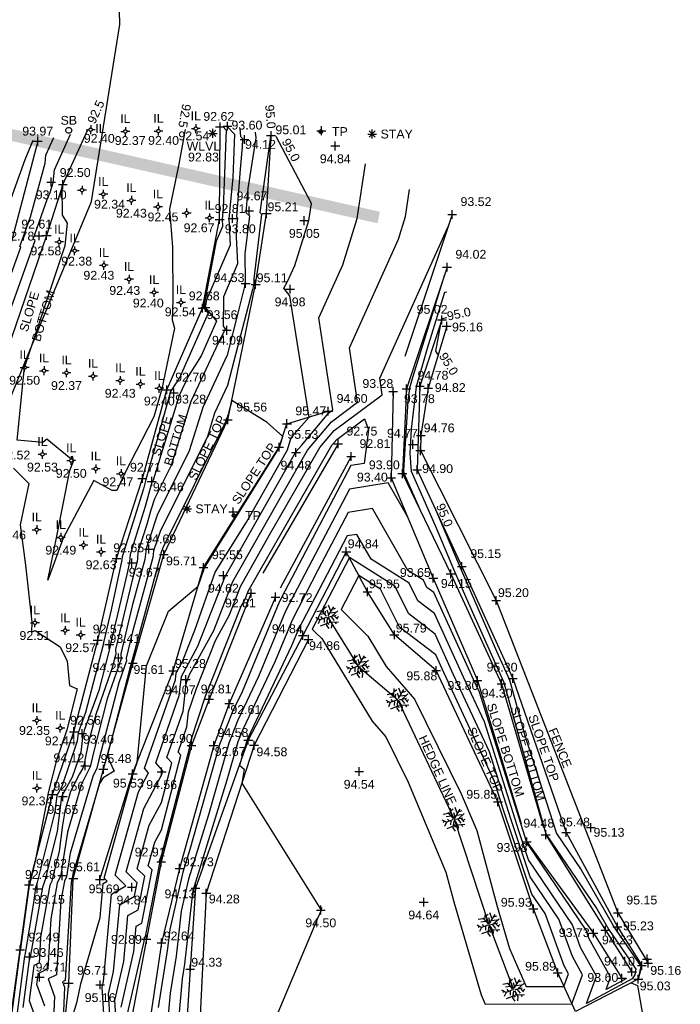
# Model space of a CAD drawing. Header units: metres. Extents: x 610185 to 614128, y 655663 to 660921.
# Tile 72 of 94: x 612898 to 612954, y 658264 to 658347. Entities that reach past the tile are written whole.
import ezdxf
from ezdxf.enums import TextEntityAlignment as Align

# ---------------------------------------------------------------- set-up
doc = ezdxf.new("R2010")
doc.units = ezdxf.units.M
doc.header["$MEASUREMENT"] = 0
doc.linetypes.add('DASHED', pattern=[19.05, 12.7, -6.35])
for name, color, linetype in [('143677.556', 7, 'Continuous'), ('3D_FENCE_ELEVATION', 7, 'Continuous'), ('3D_FENCE_LINE', 7, 'FENCELINE1'), ('3D_FENCE_SYMBOL', 7, 'Continuous'), ('CENTRE_LINE', 5, 'Continuous'), ('CONTOUR_ELEVATION', 56, 'Continuous'), ('CONTOUR_MJR', 34, 'Continuous'), ('CONTOUR_MJR_LABELS', 56, 'Continuous'), ('CONTOUR_MNR', 53, 'Continuous'), ('CONTOUR_SYMBOL', 56, 'Continuous'), ('HEDGE_LINE', 93, 'Continuous'), ('HEDGE_SYMBOL', 93, 'Continuous'), ('HELP_POINT', 250, 'Continuous'), ('INVERT_LEVEL_CODE', 132, 'Continuous'), ('INVERT_LEVEL_ELEVATION', 132, 'Continuous'), ('INVERT_LEVEL_SYMBOL', 132, 'Continuous'), ('SB_CODE', 7, 'Continuous'), ('SB_SYMBOL', 7, 'Continuous'), ('SLOPE_BOTTOM_ELEVATION', 30, 'Continuous'), ('SLOPE_BOTTOM_LINE', 30, 'DASHED'), ('SLOPE_BOTTOM_SYMBOL', 30, 'Continuous'), ('SLOPE_TOP_ELEVATION', 40, 'Continuous'), ('SLOPE_TOP_LINE', 40, 'Continuous'), ('SLOPE_TOP_SYMBOL', 40, 'Continuous'), ('STAY_CODE', 251, 'Continuous'), ('STAY_SYMBOL', 251, 'Continuous'), ('TELEGRAPH_POLE_CODE', 252, 'Continuous'), ('TELEGRAPH_POLE_SYMBOL', 252, 'Continuous'), ('TEXTS', 7, 'Continuous'), ('WATER_LEVEL_CODE', 5, 'Continuous'), ('WATER_LEVEL_ELEVATION', 5, 'Continuous'), ('WATER_LEVEL_SYMBOL', 5, 'Continuous')]:
    doc.layers.add(name, color=color, linetype=linetype)
doc.styles.add('REGULAR', font='swissl.ttf')
doc.linetypes.add('FENCELINE1', pattern='A,6.35,-2.54,[133,ltypeshp.shx,S=2.54,R=0,X=-2.54,Y=0],-2.54,25.4', length=36.83)

# ---------------------------------------------------------------- blocks, each defined once
blk = doc.blocks.new('S061')
at = {"color": 0, "linetype": 'Continuous'}
for p, q in [((-0.5, 0), (0.5, 0)), ((0, -0.5), (0, 0.5))]:
    blk.add_line(p, q, dxfattribs=at)
blk = doc.blocks.new('S028')
at = {"color": 0, "linetype": 'Continuous'}
for p, q in [((-0.5, 0), (-0.48, 0.13)), ((-0.48, -0.13), (-0.5, 0)), ((-0.48, 0.13), (-0.43, 0.25)), ((-0.43, 0.25), (-0.35, 0.35)), ((-0.35, 0.35), (-0.25, 0.43)), ((-0.25, 0.43), (-0.13, 0.48)), ((-0.13, 0.48), (0, 0.5)), ((0, 0.5), (0.13, 0.48)), ((0.13, 0.48), (0.25, 0.43)), ((0.25, 0.43), (0.35, 0.35)), ((0.35, 0.35), (0.43, 0.25)), ((0.43, 0.25), (0.48, 0.13)), ((0.48, 0.13), (0.5, 0)), ((0.5, 0), (0.48, -0.13)), ((-0.43, -0.25), (-0.48, -0.13)), ((-0.35, -0.35), (-0.43, -0.25)), ((-0.25, -0.43), (-0.35, -0.35)), ((-0.13, -0.48), (-0.25, -0.43)), ((0, -0.5), (-0.13, -0.48)), ((0.13, -0.48), (0, -0.5)), ((0.25, -0.43), (0.13, -0.48)), ((0.35, -0.35), (0.25, -0.43)), ((0.43, -0.25), (0.35, -0.35)), ((0.48, -0.13), (0.43, -0.25))]:
    blk.add_line(p, q, dxfattribs=at)
blk = doc.blocks.new('S066')
at = {"color": 0, "linetype": 'Continuous'}
for p, q in [((-0.5, 0), (-0.19, 0)), ((-0.19, 0), (-0.18, 0.06)), ((-0.17, -0.08), (-0.19, 0)), ((-0.18, 0.06), (-0.16, 0.1)), ((-0.16, 0.1), (-0.13, 0.13)), ((-0.13, 0.13), (-0.1, 0.16)), ((-0.1, 0.16), (-0.06, 0.18)), ((-0.06, 0.18), (0, 0.19)), ((0, 0.5), (0, 0.19)), ((0, 0.19), (0.06, 0.18)), ((0.06, 0.18), (0.1, 0.16)), ((0.1, 0.16), (0.13, 0.13)), ((0.13, 0.13), (0.16, 0.1)), ((0.16, 0.1), (0.18, 0.06)), ((0.18, 0.06), (0.19, 0)), ((0.19, 0), (0.18, -0.04)), ((0.5, 0), (0.19, 0)), ((-0.16, -0.1), (-0.17, -0.08)), ((-0.13, -0.13), (-0.16, -0.1)), ((-0.1, -0.16), (-0.13, -0.13)), ((-0.06, -0.18), (-0.1, -0.16)), ((-0.02, -0.19), (-0.06, -0.18)), ((0, -0.19), (-0.02, -0.19)), ((0.06, -0.18), (0, -0.19)), ((0, -0.5), (0, -0.19)), ((0.1, -0.16), (0.06, -0.18)), ((0.13, -0.13), (0.1, -0.16)), ((0.16, -0.1), (0.13, -0.13)), ((0.18, -0.04), (0.16, -0.1))]:
    blk.add_line(p, q, dxfattribs=at)
blk = doc.blocks.new('065')
at = {"color": 0, "linetype": 'Continuous'}
for p, q in [((-0.5, 0), (0.5, 0)), ((-0.35, -0.35), (0.35, 0.35)), ((-0.35, 0.35), (0.35, -0.35)), ((0, -0.5), (0, 0.5))]:
    blk.add_line(p, q, dxfattribs=at)
blk = doc.blocks.new('S031')
at = {"color": 0}
for p, q in [((-0.5, 0), (-0.48, 0.13)), ((-0.48, -0.13), (-0.5, 0)), ((-0.48, 0.13), (-0.43, 0.25)), ((-0.43, 0.25), (-0.35, 0.35)), ((-0.35, 0.35), (-0.25, 0.43)), ((-0.3, 0), (-0.28, 0.11)), ((-0.28, -0.11), (-0.3, 0)), ((-0.28, 0.11), (-0.21, 0.21)), ((-0.25, 0.43), (-0.13, 0.48)), ((-0.21, 0.21), (-0.11, 0.28)), ((-0.13, 0.48), (0, 0.5)), ((-0.11, 0.28), (0, 0.3)), ((0, 0.5), (0.13, 0.48)), ((0, 0.3), (0.11, 0.28)), ((0.11, 0.28), (0.21, 0.21)), ((0.13, 0.48), (0.25, 0.43)), ((0.21, 0.21), (0.28, 0.11)), ((0.25, 0.43), (0.35, 0.35)), ((0.28, 0.11), (0.3, 0)), ((0.3, 0), (0.28, -0.11)), ((0.35, 0.35), (0.43, 0.25)), ((0.43, 0.25), (0.48, 0.13)), ((0.48, 0.13), (0.5, 0)), ((0.5, 0), (0.48, -0.13)), ((-0.43, -0.25), (-0.48, -0.13)), ((-0.35, -0.35), (-0.43, -0.25)), ((-0.25, -0.43), (-0.35, -0.35)), ((-0.21, -0.21), (-0.28, -0.11)), ((-0.13, -0.48), (-0.25, -0.43)), ((-0.11, -0.28), (-0.21, -0.21)), ((0, -0.5), (-0.13, -0.48)), ((0, -0.3), (-0.11, -0.28)), ((0.11, -0.28), (0, -0.3)), ((0.13, -0.48), (0, -0.5)), ((0.21, -0.21), (0.11, -0.28)), ((0.25, -0.43), (0.13, -0.48)), ((0.28, -0.11), (0.21, -0.21)), ((0.35, -0.35), (0.25, -0.43)), ((0.43, -0.25), (0.35, -0.35)), ((0.48, -0.13), (0.43, -0.25))]:
    blk.add_line(p, q, dxfattribs=at)
blk = doc.blocks.new('092')
at = {"color": 0, "linetype": 'Continuous'}
for p, q in [((-0.17, 0.18), (-0.15, 0.48)), ((-0.16, 0.35), (-0.04, 0.44)), ((0.03, 0.05), (0.26, 0.43)), ((0.14, 0.24), (0.04, 0.5)), ((-0.23, 0.25), (-0.46, 0.21)), ((-0.13, 0.13), (-0.34, 0.1)), ((-0.2, -0.08), (-0.28, 0.01)), ((-0.04, 0.03), (-0.26, 0.29)), ((-0.1, 0.1), (-0.09, 0.24)), ((0.05, 0.08), (-0.01, 0.28)), ((0.06, 0), (0.37, 0.07)), ((0.1, 0.17), (0.33, 0.2)), ((0.14, 0.02), (0.28, -0.16)), ((0.2, 0.33), (0.34, 0.37)), ((0.2, 0.04), (0.43, 0.25)), ((0.28, 0.05), (0.42, -0.1)), ((0.37, -0.05), (0.47, 0.01)), ((-0.32, -0.12), (-0.5, -0.03)), ((-0.4, -0.08), (-0.46, -0.13)), ((-0.32, -0.12), (-0.4, -0.3)), ((-0.05, -0.02), (-0.32, -0.12)), ((-0.04, -0.29), (-0.31, -0.4)), ((-0.14, -0.06), (-0.15, -0.24)), ((-0.01, -0.06), (-0.05, -0.36)), ((-0.05, -0.36), (0.05, -0.5)), ((-0.03, -0.21), (0.06, -0.33)), ((0.04, -0.05), (0.18, -0.3)), ((0.09, -0.14), (0.08, -0.25)), ((0.14, -0.23), (0.46, -0.21)), ((0.18, -0.3), (0.16, -0.48)), ((0.31, -0.22), (0.36, -0.3))]:
    blk.add_line(p, q, dxfattribs=at)

msp = doc.modelspace()

# ---------------------------------------------------------------- linework, layer by layer
at = {"layer": '143677.556'}
msp.add_lwpolyline([(612928.451, 658330.577, 1, 1, 0), (612889.321, 658339.376, 0, 0, 0)], format="xyseb", dxfattribs=at)
at = {"layer": '3D_FENCE_LINE'}
for points in [[(612934.222, 658321.354, 95.159), (612932.646, 658316.085, 94.819), (612932.026, 658312.091, 94.759), (612931.983, 658310.797, 94.901), (612938.414, 658298.084, 95.198), (612948.752, 658271.58, 95.149), (612951.309, 658267.318, 95.048)], [(612922.492, 658294.784, 94.855), (612917.874, 658285.792, 94.575), (612913.821, 658273.244, 94.281), (612913.263, 658262.296, 94.52), (612915.213, 658254.8, 94.498), (612917.053, 658246.679, 94.6), (612918.358, 658237.59, 94.471), (612919.045, 658229.667, 94.427), (612912.567, 658228.373, 94.283)]]:
    msp.add_polyline3d(points, dxfattribs=at)
at = {"layer": 'CENTRE_LINE', "color": 1, "flags": 128}
msp.add_lwpolyline([(612870.703, 657998.032), (612865.44, 658014.101), (612862.343, 658031.001), (612861.866, 658043.856), (612862.581, 658063.137), (612864.257, 658093.239), (612867.593, 658123.47), (612874.755, 658168.622), (612879.521, 658192.188), (612884.775, 658234.939), (612886.443, 658249.935), (612887.634, 658267.074), (612888.587, 658290.878), (612893.829, 658307.065), (612900.522, 658323.375), (612904.096, 658331.944), (612906.479, 658346.941), (612906.24, 658357.652), (612901.952, 658370.031), (612885.008, 658392.348), (612860.228, 658413.771), (612839.499, 658430.91)], dxfattribs=at)
at = {"layer": 'CONTOUR_MJR'}
for points in [[(612912.022, 658338.058, 92.5), (612911.483, 658335.115, 92.5), (612910.699, 658331.273, 92.5), (612910.962, 658328.048, 92.5), (612910.986, 658323.623, 92.5), (612910.938, 658321.883, 92.5), (612911.128, 658321.201, 92.5), (612910.05, 658316.043, 92.5), (612909.385, 658313.669, 92.5), (612906.842, 658308.783, 92.5), (612906.224, 658307.408, 92.5), (612905.842, 658307.418, 92.5), (612904.29, 658308.262, 92.5), (612901.685, 658303.365, 92.5), (612900.378, 658299.799, 92.5), (612901.138, 658303.544, 92.5), (612902.25, 658309.106, 92.5), (612902.552, 658309.889, 92.5), (612902.46, 658310.318, 92.5), (612902.359, 658310.068, 92.5), (612900.307, 658311.781, 92.5), (612899.943, 658311.476, 92.5), (612897.772, 658311.687, 92.5), (612898.378, 658317.603, 92.5), (612898.371, 658317.753, 92.5), (612898.36, 658317.859, 92.5), (612898.432, 658317.934, 92.5), (612901.852, 658328.213, 92.5), (612902.051, 658330.1, 92.5), (612901.61, 658330.765, 92.5), (612901.599, 658333.201, 92.5), (612901.645, 658333.369, 92.5), (612901.646, 658333.378, 92.5), (612903.735, 658337.965, 92.5)], [(612919.279, 658337.535, 95), (612919.28, 658337.522, 95), (612919.239, 658337.265, 95), (612918.364, 658331.004, 95), (612918.517, 658330.86, 95), (612917.845, 658325.371, 95), (612917.847, 658324.916, 95), (612917.743, 658324.481, 95), (612915.619, 658316.326, 95), (612914.522, 658313.971, 95), (612913.919, 658312.006, 95), (612909.898, 658303.929, 95), (612909.343, 658302.3, 95), (612909.286, 658301.731, 95), (612907.565, 658295.434, 95), (612907.033, 658293.199, 95), (612907.045, 658292.96, 95), (612906.395, 658291.098, 95), (612904.674, 658284.458, 95), (612904.548, 658283.862, 95), (612904.186, 658283.14, 95), (612902.267, 658276.646, 95), (612901.963, 658274.639, 95), (612901.789, 658274.275, 95), (612901.496, 658272.614, 95), (612901.103, 658266.317, 95), (612900.394, 658265.97, 95), (612900.944, 658264.473, 95), (612900.588, 658256.16, 95)], [(612905.134, 658263.013, 95), (612904.991, 658265.281, 95), (612905.098, 658265.741, 95), (612905.771, 658273.154, 95), (612907.004, 658273.872, 95), (612906.089, 658274.775, 95), (612908.063, 658281.856, 95), (612908.915, 658283.458, 95), (612908.579, 658283.844, 95), (612911.21, 658291.358, 95), (612911.272, 658291.934, 95), (612911.78, 658292.86, 95), (612912.844, 658295.572, 95), (612914.588, 658300.478, 95), (612917.24, 658304.738, 95), (612920.716, 658310.86, 95), (612921.029, 658311.924, 95), (612922.546, 658313.647, 95), (612920.916, 658323.943, 95), (612920.406, 658324.573, 95), (612920.726, 658325.16, 95), (612921.344, 658326.494, 95), (612922.517, 658330.33, 95), (612922.738, 658331.756, 95), (612919.761, 658337.455, 95)], [(612934.226, 658322.052, 95), (612933.823, 658321.966, 95), (612933.779, 658321.826, 95), (612933.696, 658321.537, 95), (612933.269, 658319.228, 95), (612933.484, 658318.885, 95)], [(612897.469, 658309.319, 92.5), (612898.767, 658308.021, 92.5), (612898.037, 658304.486, 92.5), (612898.473, 658301.067, 92.5), (612899.017, 658296.245, 92.5), (612898.996, 658295.399, 92.5), (612899.297, 658295.525, 92.5), (612901.418, 658294.149, 92.5), (612902.028, 658292.932, 92.5), (612902.229, 658290.866, 92.5), (612902.863, 658290.595, 92.5), (612901.993, 658287.104, 92.5), (612901.126, 658284.536, 92.5), (612900.416, 658281.769, 92.5), (612900.236, 658280.795, 92.5), (612899.312, 658275.963, 92.5), (612898.814, 658273.953, 92.5), (612898.809, 658273.934, 92.5), (612898.047, 658268.509, 92.5), (612898.034, 658268.431, 92.5), (612898.033, 658268.427, 92.5), (612897.107, 658261.409, 92.5)], [(612933.21, 658305.937, 95), (612935.366, 658300.873, 95), (612938.444, 658293.789, 95), (612939.534, 658291.335, 95), (612940.843, 658286.62, 95), (612943.528, 658278.31, 95), (612945.635, 658275.226, 95), (612948.464, 658270.316, 95), (612948.949, 658269.606, 95), (612950.697, 658267.059, 95), (612950.456, 658265.97, 95), (612950.446, 658265.954, 95), (612949.879, 658265.647, 95), (612950.409, 658265.416, 95), (612950.969, 658262.159, 95), (612949.968, 658261.916, 95), (612951.148, 658262.149, 95), (612951.777, 658260.405, 95), (612952.163, 658259.646, 95)], [(612937.144, 658264.613, 95), (612937.487, 658263.833, 95), (612944.849, 658263.847, 95), (612945.748, 658266.314, 95), (612944.881, 658267.869, 95), (612943.722, 658271.045, 95), (612941.309, 658274.621, 95), (612939.677, 658279.456, 95), (612937.846, 658285.252, 95), (612934.805, 658291.78, 95), (612933.234, 658295.226, 95), (612931.002, 658296.937, 95), (612929.816, 658299.292, 95), (612925.965, 658301.721, 95), (612922.813, 658295.657, 95), (612923.153, 658295.314, 95), (612923.624, 658294.842, 95), (612927.897, 658287.844, 95), (612929.045, 658286.518, 95), (612930.947, 658282.661, 95), (612934.159, 658275.031, 95), (612934.884, 658272.323, 95), (612937.144, 658264.613, 95)]]:
    msp.add_polyline3d(points, dxfattribs=at)
at = {"layer": 'CONTOUR_MNR'}
for points in [[(612896.733, 658321.401, 93), (612899.31, 658328.613, 93), (612899.141, 658328.742, 93), (612900.349, 658332.195, 93), (612900.588, 658332.706, 93), (612900.822, 658333.554, 93), (612900.931, 658334.629, 93), (612902.311, 658337.66, 93)], [(612915.234, 658338.287, 93), (612915.518, 658337.99, 93), (612915.257, 658331.385, 93), (612915.166, 658330.435, 93), (612915.196, 658329.828, 93), (612914.656, 658328.565, 93), (612913.589, 658322.903, 93), (612913.971, 658322.454, 93), (612911.576, 658317.04, 93), (612910.788, 658315.813, 93), (612909.763, 658312.128, 93), (612908.708, 658308.335, 93), (612908.485, 658307.559, 93), (612906.675, 658301.784, 93), (612906.656, 658301.516, 93), (612905.753, 658297.278, 93), (612905.115, 658294.522, 93), (612905.065, 658294.319, 93), (612903.575, 658288.578, 93), (612902.953, 658286.862, 93), (612902.861, 658286.137, 93), (612901.567, 658282.303, 93), (612901.138, 658281.544, 93), (612900.962, 658280.149, 93), (612899.471, 658274.137, 93), (612899.333, 658273.69, 93), (612899.159, 658272.449, 93), (612898.452, 658268.126, 93), (612898.407, 658267.905, 93), (612897.69, 658262.472, 93)], [(612915.553, 658338.322, 93.5), (612916.209, 658337.638, 93.5), (612916.064, 658333.974, 93.5), (612915.728, 658330.475, 93.5), (612915.838, 658328.237, 93.5), (612913.848, 658323.583, 93.5), (612913.727, 658322.937, 93.5), (612914.699, 658321.792, 93.5), (612913.399, 658318.853, 93.5), (612912.301, 658317.143, 93.5), (612911.518, 658315.464, 93.5), (612909.314, 658308.282, 93.5), (612909.212, 658308.077, 93.5), (612909.186, 658308.002, 93.5), (612908.625, 658306.045, 93.5), (612907.351, 658301.978, 93.5), (612907.303, 658301.329, 93.5), (612907.078, 658300.274, 93.5), (612906.269, 658296.779, 93.5), (612905.675, 658294.287, 93.5), (612905.678, 658294.231, 93.5), (612905.592, 658293.876, 93.5), (612904.698, 658290.433, 93.5), (612903.641, 658287.516, 93.5), (612903.476, 658287.043, 93.5), (612903.372, 658286.642, 93.5), (612903.325, 658286.418, 93.5), (612903.172, 658285.212, 93.5), (612902.454, 658283.084, 93.5), (612901.535, 658281.459, 93.5), (612901.158, 658278.476, 93.5), (612900.128, 658274.321, 93.5), (612899.993, 658273.884, 93.5), (612899.925, 658273.742, 93.5), (612898.908, 658267.975, 93.5), (612898.897, 658267.805, 93.5), (612898.864, 658267.789, 93.5), (612898.78, 658267.382, 93.5), (612898.272, 658263.536, 93.5)], [(612916.66, 658338.103, 94), (612916.727, 658337.465, 94), (612916.9, 658337.285, 94), (612916.872, 658336.562, 94), (612916.691, 658334.685, 94), (612916.386, 658330.645, 94), (612916.477, 658330.56, 94), (612916.363, 658329.627, 94), (612916.367, 658328.951, 94), (612916.48, 658326.646, 94), (612915.289, 658323.86, 94), (612915.242, 658321.349, 94), (612915.428, 658321.13, 94), (612915.222, 658320.665, 94), (612915.049, 658320.395, 94), (612912.519, 658314.966, 94), (612910.849, 658309.524, 94), (612909.441, 658306.694, 94), (612909.09, 658305.666, 94), (612908.765, 658304.531, 94), (612908.026, 658302.173, 94), (612907.988, 658301.65, 94), (612907.96, 658301.383, 94), (612907.529, 658299.806, 94), (612906.128, 658293.925, 94), (612906.148, 658293.551, 94), (612906.119, 658293.433, 94), (612905.822, 658292.289, 94), (612905.471, 658291.319, 94), (612904.449, 658288.395, 94), (612903.806, 658285.914, 94), (612903.513, 658284.527, 94), (612903.483, 658284.287, 94), (612903.34, 658283.865, 94), (612903.06, 658283.369, 94), (612902.309, 658281.874, 94), (612901.814, 658280.198, 94), (612901.636, 658279.022, 94), (612901.355, 658276.803, 94), (612900.785, 658274.505, 94), (612900.711, 658274.263, 94), (612900.546, 658273.92, 94), (612899.77, 658269.521, 94), (612899.633, 658267.309, 94), (612899.202, 658267.099, 94), (612899.153, 658266.86, 94), (612898.854, 658264.599, 94), (612898.786, 658264.133, 94), (612899.25, 658262.872, 94)], [(612917.969, 658337.819, 94.5), (612918.02, 658337.337, 94.5), (612917.338, 658333.052, 94.5), (612917.184, 658331.004, 94.5), (612917.497, 658330.71, 94.5), (612917.104, 658327.499, 94.5), (612917.117, 658325.173, 94.5), (612917.123, 658325.056, 94.5), (612917.062, 658324.913, 94.5), (612917.058, 658324.724, 94.5), (612916.541, 658322.564, 94.5), (612915.589, 658318.909, 94.5), (612913.521, 658314.469, 94.5), (612912.384, 658310.765, 94.5), (612909.669, 658305.311, 94.5), (612908.994, 658303.329, 94.5), (612908.905, 658303.017, 94.5), (612908.701, 658302.368, 94.5), (612908.691, 658302.224, 94.5), (612908.623, 658301.557, 94.5), (612907.547, 658297.62, 94.5), (612906.58, 658293.562, 94.5), (612906.603, 658293.128, 94.5), (612905.422, 658289.746, 94.5), (612904.24, 658285.186, 94.5), (612903.984, 658283.974, 94.5), (612903.247, 658282.507, 94.5), (612902.041, 658278.422, 94.5), (612901.606, 658275.556, 94.5), (612901.552, 658275.13, 94.5), (612901.442, 658274.688, 94.5), (612901.428, 658274.642, 94.5), (612901.168, 658274.097, 94.5), (612900.633, 658271.067, 94.5), (612900.368, 658266.813, 94.5), (612899.541, 658266.409, 94.5), (612899.526, 658266.338, 94.5), (612899.437, 658265.662, 94.5), (612899.416, 658265.523, 94.5), (612900.097, 658263.673, 94.5)], [(612895.791, 658328.182, 94), (612898.453, 658335.488, 94), (612899.142, 658337.126, 94)], [(612896.908, 658324.741, 93.5), (612898.09, 658328.048, 93.5), (612898.012, 658328.106, 93.5), (612898.901, 658330.648, 93.5), (612900.145, 658335.19, 93.5), (612900.215, 658335.88, 93.5), (612900.886, 658337.355, 93.5)], [(612905.941, 658258.119, 94.5), (612905.525, 658264.714, 94.5), (612905.962, 658266.593, 94.5), (612906.475, 658272.247, 94.5), (612907.731, 658272.979, 94.5), (612907.954, 658274.125, 94.5), (612907.024, 658275.043, 94.5), (612908.525, 658280.429, 94.5), (612910.034, 658283.267, 94.5), (612910.125, 658283.62, 94.5), (612909.53, 658284.304, 94.5), (612911.535, 658290.03, 94.5), (612911.707, 658291.627, 94.5), (612913.115, 658294.194, 94.5), (612915.434, 658300.103, 94.5), (612920.571, 658309.183, 94.5), (612921.401, 658310.644, 94.5), (612921.413, 658310.685, 94.5), (612921.903, 658311.242, 94.5), (612924.215, 658313.996, 94.5), (612924.57, 658314.259, 94.5), (612923.383, 658322.065, 94.5), (612925.411, 658326.566, 94.5), (612926.614, 658330.501, 94.5), (612927.334, 658335.143, 94.5)], [(612906.361, 658259.342, 94), (612906.059, 658264.146, 94), (612906.826, 658267.446, 94), (612907.179, 658271.34, 94), (612908.044, 658271.844, 94), (612908.596, 658274.681, 94), (612907.958, 658275.31, 94), (612908.988, 658279.003, 94), (612910.022, 658280.948, 94), (612910.891, 658284.294, 94), (612910.481, 658284.764, 94), (612911.86, 658288.701, 94), (612912.109, 658291.014, 94), (612912.194, 658291.269, 94), (612912.403, 658291.795, 94), (612914.45, 658295.528, 94), (612916.083, 658299.69, 94), (612920.337, 658307.208, 94), (612922.421, 658310.839, 94), (612924.442, 658313.246, 94), (612926.662, 658314.895, 94), (612925.961, 658319.506, 94), (612930.119, 658328.735, 94), (612930.711, 658330.672, 94), (612931.066, 658332.957, 94)], [(612906.592, 658263.578, 93.5), (612907.689, 658268.298, 93.5), (612907.883, 658270.433, 93.5), (612908.357, 658270.709, 93.5), (612909.238, 658275.237, 93.5), (612908.893, 658275.577, 93.5), (612909.45, 658277.576, 93.5), (612910.01, 658278.629, 93.5), (612911.656, 658284.967, 93.5), (612911.433, 658285.224, 93.5), (612912.185, 658287.373, 93.5), (612912.321, 658288.635, 93.5), (612912.979, 658290.613, 93.5), (612914.597, 658294.697, 93.5), (612915.785, 658296.862, 93.5), (612916.733, 658299.277, 93.5), (612919.2, 658303.638, 93.5), (612923.454, 658311.05, 93.5), (612924.669, 658312.497, 93.5), (612928.755, 658315.53, 93.5), (612928.539, 658316.947, 93.5), (612934.361, 658329.87, 93.5)], [(612934.035, 658325.723, 94), (612934.03, 658325.706, 94), (612931.351, 658317.091, 94), (612931.063, 658316.091, 94), (612930.934, 658314.986, 94), (612930.565, 658309.129, 94), (612930.587, 658308.88, 94), (612932.08, 658305.488, 94), (612932.083, 658305.48, 94)], [(612934.238, 658324.243, 94.5), (612934.04, 658324.201, 94.5), (612932.565, 658319.459, 94.5), (612931.628, 658316.205, 94.5), (612931.207, 658312.609, 94.5), (612931.078, 658310.556, 94.5), (612931.21, 658309.043, 94.5), (612933.236, 658304.441, 94.5), (612934.891, 658300.554, 94.5), (612936.155, 658297.644, 94.5), (612939.059, 658291.108, 94.5), (612942.546, 658278.551, 94.5), (612942.656, 658278.211, 94.5), (612946.964, 658271.905, 94.5), (612947.956, 658270.183, 94.5), (612949.495, 658267.927, 94.5), (612950.275, 658266.79, 94.5), (612950.168, 658266.304, 94.5), (612949.963, 658265.983, 94.5), (612946.092, 658263.888, 94.5), (612946.94, 658266.215, 94.5), (612945.584, 658268.647, 94.5), (612944.881, 658270.572, 94.5), (612941.166, 658276.078, 94.5), (612940.333, 658278.546, 94.5), (612937.419, 658287.77, 94.5), (612935.645, 658291.576, 94.5), (612933.179, 658296.986, 94.5), (612931.774, 658298.063, 94.5), (612931.028, 658299.545, 94.5), (612927.803, 658301.579, 94.5), (612926.598, 658303.693, 94.5), (612925.771, 658303.559, 94.5), (612924.745, 658301.604, 94.5), (612921.644, 658295.638, 94.5), (612921.066, 658294.242, 94.5), (612917.325, 658286.345, 94.5), (612917.271, 658286.206, 94.5), (612917.149, 658285.777, 94.5), (612916.631, 658284.102, 94.5), (612917.043, 658283.762, 94.5), (612916.838, 658282.583, 94.5), (612923.483, 658271.941, 94.5), (612923.592, 658272.018, 94.5), (612923.579, 658271.815, 94.5), (612923.558, 658271.769, 94.5), (612923.269, 658271.104, 94.5), (612919.886, 658263.1, 94.5)], [(612905.067, 658274.061, 95.5), (612905.407, 658274.259, 95.5), (612905.155, 658274.508, 95.5), (612907.601, 658283.282, 95.5), (612907.645, 658283.364, 95.5), (612907.627, 658283.384, 95.5), (612907.956, 658284.323, 95.5), (612908.761, 658292.534, 95.5), (612910.612, 658297.183, 95.5), (612913.128, 658299.293, 95.5), (612913.678, 658300.841, 95.5), (612919.847, 658310.751, 95.5), (612920.032, 658311.077, 95.5), (612920.305, 658312.006, 95.5), (612918.984, 658313.191, 95.5), (612915.989, 658315.051, 95.5), (612915.649, 658313.744, 95.5), (612915.523, 658313.473, 95.5), (612915.453, 658313.247, 95.5), (612910.127, 658302.546, 95.5), (612909.965, 658302.071, 95.5), (612909.948, 658301.905, 95.5), (612907.583, 658293.248, 95.5), (612907.485, 658292.837, 95.5), (612907.487, 658292.793, 95.5), (612907.367, 658292.449, 95.5), (612905.405, 658284.877, 95.5), (612906.021, 658283.606, 95.5), (612905.071, 658283.023, 95.5), (612904.76, 658282.541, 95.5), (612902.494, 658274.87, 95.5), (612902.44, 658274.517, 95.5), (612902.41, 658274.453, 95.5), (612902.358, 658274.16, 95.5), (612901.839, 658265.821, 95.5), (612901.628, 658265.718, 95.5), (612901.792, 658265.274, 95.5), (612901.556, 658259.769, 95.5), (612902.879, 658264.045, 95.5), (612903.175, 658265.556, 95.5), (612904.806, 658271.189, 95.5), (612905.067, 658274.061, 95.5)], [(612907.126, 658263.011, 93), (612908.553, 658269.15, 93), (612908.587, 658269.526, 93), (612908.671, 658269.575, 93), (612909.88, 658275.793, 93), (612909.827, 658275.845, 93), (612909.912, 658276.149, 93), (612909.997, 658276.31, 93), (612912.421, 658285.641, 93), (612912.384, 658285.684, 93), (612912.51, 658286.045, 93), (612912.533, 658286.257, 93), (612913.763, 658289.956, 93), (612916.792, 658297.598, 93), (612917.12, 658298.197, 93), (612917.382, 658298.864, 93), (612918.064, 658300.069, 93), (612924.488, 658311.262, 93), (612924.896, 658311.748, 93), (612927.235, 658313.485, 93), (612927.585, 658312.571, 93), (612927.226, 658309.712, 93), (612926.076, 658309.526, 93), (612920.486, 658298.878, 93), (612920.003, 658297.949, 93), (612916.853, 658290.34, 93), (612916.083, 658288.714, 93), (612914.957, 658285.851, 93), (612912.429, 658276.964, 93), (612911.827, 658275.02, 93), (612910.727, 658270.156, 93), (612910.546, 658268.549, 93), (612909.727, 658263.54, 93)], [(612930.921, 658305.141, 93.5), (612930.923, 658305.137, 93.5), (612929.252, 658308.068, 93.5), (612925.974, 658307.537, 93.5), (612921.906, 658299.787, 93.5), (612920.55, 658297.179, 93.5), (612918.258, 658291.641, 93.5), (612916.497, 658287.924, 93.5), (612915.729, 658285.969, 93.5), (612914.002, 658279.902, 93.5), (612912.307, 658274.421, 93.5), (612911.695, 658271.717, 93.5), (612911.265, 658267.891, 93.5), (612910.753, 658264.763, 93.5), (612910.561, 658262.594, 93.5), (612911.232, 658258.041, 93.5), (612911.805, 658255.863, 93.5), (612913.956, 658250.768, 93.5), (612914.551, 658248.106, 93.5), (612915.309, 658243.754, 93.5), (612915.774, 658240.523, 93.5), (612916.671, 658232.589, 93.5), (612917.021, 658229.705, 93.5), (612917.293, 658229.598, 93.5)], [(612949.48, 658266.013, 94), (612947.752, 658265.078, 94), (612948.131, 658266.116, 94), (612946.286, 658269.425, 94), (612946.039, 658270.1, 94), (612941.023, 658277.535, 94), (612940.989, 658277.636, 94), (612936.992, 658290.287, 94), (612936.486, 658291.372, 94), (612933.124, 658298.747, 94), (612932.547, 658299.189, 94), (612932.241, 658299.797, 94), (612930.916, 658300.633, 94), (612927.925, 658305.88, 94), (612925.873, 658305.548, 94), (612923.326, 658300.696, 94), (612921.097, 658296.409, 94), (612919.662, 658292.941, 94), (612916.911, 658287.134, 94), (612916.5, 658286.088, 94), (612915.576, 658282.839, 94), (612912.786, 658273.823, 94), (612912.663, 658273.278, 94), (612911.983, 658267.232, 94), (612911.779, 658265.986, 94), (612911.469, 658262.488, 94)], [(612939.535, 658268.556, 95.5), (612940.955, 658265.331, 95.5), (612944.165, 658265.337, 95.5), (612944.557, 658266.413, 95.5), (612944.179, 658267.091, 95.5), (612942.563, 658271.517, 95.5), (612941.453, 658273.163, 95.5), (612939.021, 658280.367, 95.5), (612938.273, 658282.735, 95.5), (612933.964, 658291.983, 95.5), (612933.288, 658293.465, 95.5), (612930.229, 658295.811, 95.5), (612928.604, 658299.039, 95.5), (612926.771, 658300.195, 95.5), (612925.27, 658297.309, 95.5), (612925.432, 658297.146, 95.5), (612927.531, 658295.045, 95.5), (612929.093, 658292.486, 95.5), (612931.487, 658289.721, 95.5), (612935.454, 658281.676, 95.5), (612936.766, 658278.558, 95.5), (612938.494, 658272.106, 95.5), (612939.535, 658268.556, 95.5)]]:
    msp.add_polyline3d(points, dxfattribs=at)
at = {"layer": 'HEDGE_LINE'}
msp.add_polyline3d([(612924.11, 658296.69, 94.954), (612926.718, 658292.519, 94.788), (612930.076, 658289.654, 94.877), (612934.846, 658279.511, 94.846), (612937.804, 658270.581, 94.927), (612939.896, 658265.071, 94.887)], dxfattribs=at)
at = {"layer": 'SLOPE_BOTTOM_LINE'}
for points in [[(612897.039, 658261.285, 92.442), (612898.026, 658268.437, 92.491), (612898.785, 658273.946, 92.478), (612900.788, 658281.618, 92.561), (612902.588, 658286.949, 92.561), (612904.611, 658294.701, 92.57), (612906.201, 658301.648, 92.65), (612908.404, 658308.428, 92.713), (612910.48, 658315.951, 92.7), (612913.5, 658322.882, 92.677), (612914.956, 658330.421, 92.814), (612914.988, 658338.261, 92.617)], [(612901.652, 658333.368, 92.496), (612900.275, 658329.061, 92.605), (612896.566, 658318.208, 92.522), (612893.729, 658312.403, 92.504), (612891.974, 658306.471, 92.543), (612889.828, 658299.044, 92.503), (612888.19, 658292.132, 92.49), (612886.019, 658286.581, 92.379), (612883.731, 658281.656, 92.251), (612881.062, 658275.619, 92.302), (612878.703, 658266.151, 92.356), (612876.977, 658260.045, 92.103), (612876.2, 658254.63, 92.555), (612878.035, 658229.702, 92.363), (612877.247, 658222.569, 92.481), (612876.443, 658215.095, 92.242), (612876.265, 658210.135, 92.367), (612875.17, 658201.889, 92.264), (612874.852, 658194.919, 92.414), (612873.824, 658186.26, 92.334), (612872.717, 658178.221, 92.395), (612872.37, 658172.504, 92.478), (612870.483, 658173.711, 92.264), (612867.878, 658175.41, 92.644)], [(612934.683, 658330.838, 93.515), (612929.682, 658315.813, 93.278), (612929.513, 658308.501, 93.401), (612933.085, 658299.974, 93.651), (612936.821, 658291.291, 93.801), (612941.017, 658277.598, 93.979), (612946.665, 658269.845, 93.73), (612949.091, 658266.037, 93.597)], [(612934.25, 658326.369, 94.015), (612930.812, 658316.041, 93.778), (612930.463, 658308.848, 93.901), (612934.56, 658300.332, 94.151), (612938.869, 658291.019, 94.301), (612942.619, 658278.207, 94.479), (612947.681, 658270.112, 94.23), (612949.934, 658266.574, 94.097)], [(612925.01, 658311.369, 92.747), (612917.63, 658298.706, 92.809), (612914.054, 658289.713, 92.814), (612912.575, 658285.777, 92.899), (612909.995, 658275.894, 92.91), (612908.737, 658269.333, 92.893), (612907.491, 658262.623, 92.658), (612909.53, 658255.7, 92.838), (612912.382, 658248.959, 93.086), (612913.635, 658242.231, 92.915), (612915.226, 658229.53, 93.019)], [(612926.115, 658310.301, 92.805), (612919.699, 658298.376, 92.723), (612915.761, 658289.329, 92.611), (612914.454, 658285.774, 92.674), (612911.563, 658275.349, 92.725), (612910.026, 658269.026, 92.638), (612909.078, 658262.768, 92.684), (612910.864, 658256.349, 93.154), (612913.794, 658248.849, 93.043), (612914.849, 658242.213, 92.97), (612916.25, 658229.557, 92.948)]]:
    msp.add_polyline3d(points, dxfattribs=at)
at = {"layer": 'SLOPE_TOP_LINE'}
for points in [[(612899.536, 658337.067, 93.974), (612897.055, 658327.569, 93.923), (612892.39, 658316.439, 94.025), (612888.444, 658299.638, 93.81), (612884.606, 658289.02, 93.533), (612880.987, 658277.705, 93.264), (612876.473, 658266.348, 93.515), (612874.845, 658257.5, 93.688)], [(612895.801, 658220.503, 94.696), (612896.43, 658226.843, 94.737), (612897.322, 658235.857, 94.927), (612897.474, 658243.662, 94.879), (612901.105, 658255.339, 95.34), (612902.149, 658265.613, 95.711), (612902.542, 658274.491, 95.607), (612905.093, 658283.754, 95.484), (612907.587, 658292.755, 95.613), (612910.22, 658301.977, 95.706), (612915.652, 658313.409, 95.565), (612918.007, 658324.904, 95.11), (612918.945, 658330.924, 95.21), (612919.314, 658337.528, 95.014)], [(612933.816, 658321.899, 95.015), (612931.942, 658316.269, 94.778), (612931.71, 658309.174, 94.901), (612935.509, 658300.97, 95.151), (612939.819, 658291.472, 95.301), (612944.362, 658278.406, 95.479), (612948.697, 658270.378, 95.23), (612950.778, 658267.111, 95.097)], [(612904.799, 658274.407, 95.69), (612907.576, 658283.36, 95.527), (612911.026, 658292.108, 95.282), (612913.59, 658300.876, 95.548), (612919.993, 658311.089, 95.528), (612920.669, 658313.081, 95.467), (612924.172, 658314.139, 94.595)], [(612950.778, 658267.111, 95.097), (612950.471, 658265.953, 95.027), (612945.142, 658263.209, 94.786), (612943.635, 658266.49, 95.887), (612941.574, 658271.92, 95.927), (612938.567, 658280.996, 95.846), (612933.329, 658292.138, 95.877), (612929.783, 658295.162, 95.788), (612927.502, 658298.81, 95.954), (612925.703, 658302.218, 94.837), (612922.012, 658295.12, 94.837), (612917.388, 658286.225, 94.576), (612912.907, 658273.672, 94.126), (612912.459, 658266.796, 94.331), (612912.18, 658262.405, 94.391), (612914.278, 658254.59, 94.409), (612916.141, 658246.547, 94.459), (612917.368, 658237.611, 94.413), (612918.398, 658229.97, 94.486)]]:
    msp.add_polyline3d(points, dxfattribs=at)

# ---------------------------------------------------------------- block references
at = {"layer": '3D_FENCE_SYMBOL', "xscale": 0.75, "yscale": 0.75, "zscale": 0.75}
for p in [(612934.222, 658321.354, 95.159), (612932.646, 658316.085, 94.819), (612932.026, 658312.091, 94.759), (612931.983, 658310.797, 94.901), (612938.414, 658298.084, 95.198), (612922.492, 658294.784, 94.855), (612917.874, 658285.792, 94.575), (612913.821, 658273.244, 94.281), (612948.752, 658271.58, 95.149), (612951.309, 658267.318, 95.048)]:
    msp.add_blockref('S061', p, dxfattribs=at)
at = {"layer": 'CONTOUR_SYMBOL', "xscale": 0.75, "yscale": 0.75, "zscale": 0.75}
for p in [(612915.618, 658338.33, 93.602), (612917.069, 658337.199, 94.123), (612924.766, 658336.647, 94.844), (612900.664, 658333.59, 93.096), (612917.462, 658331.13, 94.675), (612916.059, 658330.499, 93.795), (612922.139, 658330.315, 95.046), (612899.633, 658329.019, 92.782), (612917.157, 658324.971, 94.527), (612920.929, 658324.502, 94.976), (612913.744, 658322.942, 93.564), (612915.564, 658321.006, 94.094), (612911.07, 658315.687, 93.276), (612921.428, 658310.636, 94.48), (612931.354, 658311.327, 94.77), (612909.194, 658308.186, 93.461), (612908.957, 658302.442, 94.69), (612907.517, 658301.268, 93.666), (612915.273, 658300.206, 94.623), (612905.594, 658294.353, 93.41), (612906.381, 658293.213, 94.249), (612912.077, 658291.367, 94.074), (612903.288, 658286.783, 93.404), (612903.56, 658284.059, 94.124), (612910.034, 658283.541, 94.559), (612926.794, 658283.568, 94.539), (612901.656, 658281.434, 93.652), (612946.448, 658278.806, 95.13), (612901.598, 658274.733, 94.619), (612899.488, 658273.618, 93.148), (612907.518, 658273.748, 94.839), (612932.273, 658272.481, 94.638), (612923.535, 658271.812, 94.499), (612898.835, 658267.847, 93.458), (612951.214, 658267.659, 95.156), (612899.684, 658266.116, 94.713), (612904.818, 658265.466, 95.162)]:
    msp.add_blockref('S061', p, dxfattribs=at)
at = {"layer": 'HEDGE_SYMBOL', "xscale": 2, "yscale": 2, "zscale": 2}
for p in [(612924.11, 658296.69, 94.954), (612926.718, 658292.519, 94.788), (612930.076, 658289.654, 94.877), (612934.846, 658279.511, 94.846), (612937.804, 658270.581, 94.927), (612939.896, 658265.071, 94.887)]:
    msp.add_blockref('092', p, dxfattribs=at)
at = {"layer": 'HELP_POINT', "xscale": 0.75, "yscale": 0.75, "zscale": 0.75}
for p in [(612923.59, 658337.946, 95.024), (612916.098, 658305.596, 95.542)]:
    msp.add_blockref('S061', p, dxfattribs=at)
at = {"layer": 'INVERT_LEVEL_SYMBOL', "xscale": 0.75, "yscale": 0.75, "zscale": 0.75}
for p in [(612912.932, 658338.117, 92.54), (612904.017, 658338.026, 92.401), (612906.958, 658337.882, 92.369), (612909.763, 658337.914, 92.4), (612903.283, 658332.904, 92.368), (612905.084, 658332.546, 92.341), (612907.467, 658332.028, 92.432), (612909.728, 658331.483, 92.451), (612912.152, 658330.959, 92.573), (612914.098, 658330.545, 92.674), (612901.347, 658328.502, 92.575), (612902.655, 658327.755, 92.38), (612905.134, 658326.526, 92.431), (612907.269, 658325.333, 92.431), (612909.397, 658324.223, 92.404), (612911.673, 658323.365, 92.542), (612898.409, 658317.85, 92.499), (612900.057, 658317.576, 92.321), (612901.964, 658317.402, 92.374), (612904.214, 658317.115, 92.463), (612906.521, 658316.743, 92.429), (612908.236, 658316.446, 92.347), (612909.837, 658316.089, 92.402), (612899.924, 658310.483, 92.529), (612902.365, 658309.953, 92.502), (612904.448, 658309.251, 92.48), (612906.588, 658308.841, 92.466), (612899.438, 658304.085, 92.567), (612901.48, 658303.435, 92.487), (612903.409, 658302.781, 92.612), (612904.895, 658302.197, 92.626), (612899.284, 658296.191, 92.513), (612901.851, 658295.528, 92.534), (612903.167, 658295.159, 92.567), (612899.446, 658287.891, 92.347), (612901.438, 658287.25, 92.443), (612899.458, 658282.156, 92.343)]:
    msp.add_blockref('S066', p, dxfattribs=at)
at = {"layer": 'SB_SYMBOL', "xscale": 0.5, "yscale": 0.5, "zscale": 0.5}
msp.add_blockref('S028', (612902.158, 658337.976, 92.586), dxfattribs=at)
at = {"layer": 'SLOPE_BOTTOM_SYMBOL', "xscale": 0.75, "yscale": 0.75, "zscale": 0.75}
for p in [(612914.988, 658338.261, 92.617), (612901.652, 658333.368, 92.496), (612934.683, 658330.838, 93.515), (612914.956, 658330.421, 92.814), (612900.275, 658329.061, 92.605), (612934.25, 658326.369, 94.015), (612913.5, 658322.882, 92.677), (612910.48, 658315.951, 92.7), (612929.682, 658315.813, 93.278), (612930.812, 658316.041, 93.778), (612925.01, 658311.369, 92.747), (612926.115, 658310.301, 92.805), (612908.404, 658308.428, 92.713), (612929.513, 658308.501, 93.401), (612930.463, 658308.848, 93.901), (612906.201, 658301.648, 92.65), (612933.085, 658299.974, 93.651), (612934.56, 658300.332, 94.151), (612917.63, 658298.706, 92.809), (612919.699, 658298.376, 92.723), (612904.611, 658294.701, 92.57), (612936.821, 658291.291, 93.801), (612938.869, 658291.019, 94.301), (612914.054, 658289.713, 92.814), (612915.761, 658289.329, 92.611), (612902.588, 658286.949, 92.561), (612912.575, 658285.777, 92.899), (612914.454, 658285.774, 92.674), (612900.788, 658281.618, 92.561), (612942.619, 658278.207, 94.479), (612941.017, 658277.598, 93.979), (612909.995, 658275.894, 92.91), (612911.563, 658275.349, 92.725), (612898.785, 658273.946, 92.478), (612946.665, 658269.845, 93.73), (612947.681, 658270.112, 94.23), (612908.737, 658269.333, 92.893), (612910.026, 658269.026, 92.638), (612898.026, 658268.437, 92.491), (612949.934, 658266.574, 94.097), (612949.091, 658266.037, 93.597)]:
    msp.add_blockref('S061', p, dxfattribs=at)
at = {"layer": 'SLOPE_TOP_SYMBOL', "xscale": 0.75, "yscale": 0.75, "zscale": 0.75}
for p in [(612919.314, 658337.528, 95.014), (612899.536, 658337.067, 93.974), (612918.945, 658330.924, 95.21), (612918.007, 658324.904, 95.11), (612933.816, 658321.899, 95.015), (612931.942, 658316.269, 94.778), (612924.172, 658314.139, 94.595), (612915.652, 658313.409, 95.565), (612920.669, 658313.081, 95.467), (612919.993, 658311.089, 95.528), (612931.71, 658309.174, 94.901), (612925.703, 658302.218, 94.837), (612910.22, 658301.977, 95.706), (612913.59, 658300.876, 95.548), (612935.509, 658300.97, 95.151), (612927.502, 658298.81, 95.954), (612922.012, 658295.12, 94.837), (612929.783, 658295.162, 95.788), (612907.587, 658292.755, 95.613), (612911.026, 658292.108, 95.282), (612933.329, 658292.138, 95.877), (612939.819, 658291.472, 95.301), (612917.388, 658286.225, 94.576), (612905.093, 658283.754, 95.484), (612907.576, 658283.36, 95.527), (612938.567, 658280.996, 95.846), (612944.362, 658278.406, 95.479), (612902.542, 658274.491, 95.607), (612904.799, 658274.407, 95.69), (612912.907, 658273.672, 94.126), (612941.574, 658271.92, 95.927), (612948.697, 658270.378, 95.23), (612950.778, 658267.111, 95.097), (612912.459, 658266.796, 94.331), (612943.635, 658266.49, 95.887), (612902.149, 658265.613, 95.711), (612950.471, 658265.953, 95.027)]:
    msp.add_blockref('S061', p, dxfattribs=at)
at = {"layer": 'STAY_SYMBOL', "xscale": 0.75, "yscale": 0.75, "zscale": 0.75}
for p in [(612927.899, 658337.657, 94.971), (612912.194, 658305.861, 95.534)]:
    msp.add_blockref('065', p, dxfattribs=at)
at = {"layer": 'TELEGRAPH_POLE_SYMBOL', "xscale": 0.3, "yscale": 0.3, "zscale": 0.3}
for p in [(612923.539, 658337.869, 95.153), (612916.167, 658305.287, 95.632)]:
    msp.add_blockref('S031', p, dxfattribs=at)
at = {"layer": 'WATER_LEVEL_SYMBOL', "xscale": 0.75, "yscale": 0.75, "zscale": 0.75}
msp.add_blockref('065', (612914.372, 658337.717, 92.827), dxfattribs=at)

# ---------------------------------------------------------------- texts
at = {"layer": '3D_FENCE_ELEVATION', "style": 'REGULAR'}
for s, p in [('95.16', (612934.672, 658320.909, 95.159)), ('94.82', (612933.21, 658315.77, 94.819)), ('94.76', (612932.265, 658312.351, 94.759)), ('95.20', (612938.57, 658298.368, 95.198)), ('94.86', (612922.543, 658293.87, 94.855)), ('94.58', (612918.08, 658284.863, 94.575)), ('94.28', (612914.04, 658272.374, 94.281)), ('95.15', (612949.462, 658272.29, 95.149))]:
    msp.add_text(s, height=0.75, dxfattribs=at).set_placement(p)
at = {"layer": 'CONTOUR_ELEVATION', "style": 'REGULAR'}
for s, p in [('93.60', (612917.271, 658338.793, 93.602)), ('94.12', (612918.423, 658337.156, 94.123)), ('94.84', (612924.766, 658335.937, 94.844)), ('93.10', (612900.664, 658332.88, 93.096)), ('94.67', (612917.698, 658332.789, 94.675)), ('92.78', (612897.921, 658329.374, 92.782)), ('93.80', (612916.706, 658329.994, 93.795)), ('95.05', (612922.139, 658329.605, 95.046)), ('94.53', (612915.75, 658325.848, 94.527)), ('94.98', (612920.929, 658323.792, 94.976)), ('93.56', (612915.16, 658322.707, 93.564)), ('94.09', (612915.615, 658320.538, 94.094)), ('93.28', (612912.497, 658315.54, 93.276)), ('94.77', (612930.466, 658312.644, 94.77)), ('94.48', (612921.428, 658309.926, 94.48)), ('93.46', (612910.601, 658308.09, 93.461)), ('94.69', (612909.959, 658303.688, 94.69)), ('93.67', (612908.553, 658300.853, 93.666)), ('94.62', (612915.273, 658299.496, 94.623)), ('93.41', (612906.919, 658295.23, 93.41)), ('94.25', (612905.478, 658292.754, 94.249)), ('94.07', (612911.601, 658290.87, 94.074)), ('93.40', (612904.682, 658286.677, 93.404)), ('94.12', (612902.166, 658285.102, 94.124)), ('94.56', (612910.034, 658282.831, 94.559)), ('94.54', (612926.794, 658282.858, 94.539)), ('93.65', (612901.656, 658280.724, 93.652)), ('95.13', (612947.99, 658278.781, 95.13)), ('94.62', (612900.691, 658276.157, 94.619)), ('93.15', (612900.514, 658273.098, 93.148)), ('94.84', (612907.518, 658273.038, 94.839)), ('94.64', (612932.273, 658271.771, 94.638)), ('94.50', (612923.535, 658271.102, 94.499)), ('93.46', (612900.406, 658268.585, 93.458)), ('94.71', (612900.65, 658267.349, 94.713)), ('95.16', (612952.805, 658267.068, 95.156)), ('95.16', (612904.818, 658264.756, 95.162))]:
    msp.add_text(s, height=0.75, dxfattribs=at).set_placement(p, align=Align.TOP_CENTER)
at = {"layer": 'CONTOUR_MJR_LABELS', "style": 'REGULAR'}
for s, rotation, p in [('92.5', 65.51465, (612904.029, 658338.611, 92.5)), ('95.0', 298, (612920.529, 658337.213, 95)), ('95.0', 302.0804, (612933.85, 658319.025, 95))]:
    msp.add_text(s, height=0.75, rotation=rotation, dxfattribs=at).set_placement(p, align=Align.MIDDLE_LEFT)
for s, rotation, p in [('92.5', 259.6215, (612911.807, 658338.197, 92.5)), ('95.0', 274.39871, (612919.343, 658338.124, 95)), ('95.0', 12, (612936.246, 658322.616, 95)), ('95.0', 293.0619, (612934.441, 658304.393, 95))]:
    msp.add_text(s, height=0.75, rotation=rotation, dxfattribs=at).set_placement(p, align=Align.MIDDLE_RIGHT)
at = {"layer": 'INVERT_LEVEL_CODE', "style": 'REGULAR'}
for p in [(612906.958, 658338.592, 92.369), (612909.763, 658338.624, 92.4), (612912.932, 658338.827, 92.54), (612904.847, 658337.762, 92.401), (612905.084, 658333.256, 92.341), (612907.467, 658332.738, 92.432), (612909.728, 658332.193, 92.451), (612914.098, 658331.255, 92.674), (612901.347, 658329.212, 92.575), (612902.655, 658328.465, 92.38), (612905.134, 658327.236, 92.431), (612907.269, 658326.043, 92.431), (612909.397, 658324.933, 92.404), (612911.673, 658324.075, 92.542), (612898.409, 658318.56, 92.499), (612900.057, 658318.286, 92.321), (612901.964, 658318.112, 92.374), (612904.214, 658317.825, 92.463), (612906.521, 658317.453, 92.429), (612908.236, 658317.156, 92.347), (612909.837, 658316.799, 92.402), (612899.924, 658311.193, 92.529), (612902.365, 658310.663, 92.502), (612904.448, 658309.961, 92.48), (612906.588, 658309.551, 92.466), (612899.438, 658304.795, 92.567), (612901.48, 658304.145, 92.487), (612903.409, 658303.491, 92.612), (612904.895, 658302.907, 92.626), (612899.284, 658296.901, 92.513), (612901.851, 658296.238, 92.534), (612903.167, 658295.869, 92.567), (612899.446, 658288.601, 92.347), (612901.438, 658287.96, 92.443), (612899.458, 658282.866, 92.343)]:
    msp.add_text('IL', height=0.75, dxfattribs=at).set_placement(p, align=Align.CENTER)
at = {"layer": 'INVERT_LEVEL_ELEVATION', "style": 'REGULAR'}
for s, p in [('92.40', (612904.743, 658337.668, 92.401)), ('92.54', (612912.769, 658337.877, 92.54)), ('92.37', (612907.364, 658337.482, 92.369)), ('92.40', (612910.199, 658337.495, 92.4)), ('92.34', (612905.614, 658332.079, 92.341)), ('92.43', (612907.467, 658331.318, 92.432)), ('92.45', (612910.149, 658331.001, 92.451)), ('92.67', (612913.213, 658330.08, 92.674)), ('92.58', (612900.214, 658328.116, 92.575)), ('92.38', (612902.827, 658327.247, 92.38)), ('92.43', (612904.709, 658326.048, 92.431)), ('92.43', (612906.905, 658324.765, 92.431)), ('92.40', (612908.901, 658323.695, 92.404)), ('92.54', (612911.612, 658322.948, 92.542)), ('92.50', (612898.409, 658317.14, 92.499)), ('92.37', (612901.964, 658316.692, 92.374)), ('92.43', (612906.521, 658316.034, 92.429)), ('92.40', (612909.837, 658315.379, 92.402)), ('92.52', (612897.581, 658310.797, 92.516)), ('92.53', (612899.924, 658309.773, 92.529)), ('92.50', (612902.365, 658309.243, 92.502)), ('92.47', (612906.32, 658308.527, 92.466)), ('92.46', (612897.216, 658304.012, 92.461)), ('92.49', (612901.48, 658302.725, 92.487)), ('92.63', (612904.895, 658301.487, 92.626)), ('92.51', (612899.284, 658295.481, 92.513)), ('92.57', (612903.167, 658294.449, 92.567)), ('92.35', (612899.249, 658287.425, 92.347)), ('92.44', (612901.438, 658286.54, 92.443)), ('92.34', (612899.458, 658281.446, 92.343))]:
    msp.add_text(s, height=0.75, dxfattribs=at).set_placement(p, align=Align.TOP_CENTER)
at = {"layer": 'SB_CODE', "style": 'REGULAR'}
msp.add_text('SB', height=0.75, dxfattribs=at).set_placement((612902.158, 658338.449, 92.586), align=Align.CENTER)
at = {"layer": 'SLOPE_BOTTOM_ELEVATION', "style": 'REGULAR'}
for s, p in [('92.62', (612913.574, 658338.783, 92.617)), ('92.50', (612901.389, 658334.019, 92.496)), ('93.52', (612935.393, 658331.548, 93.515)), ('92.81', (612914.527, 658330.957, 92.814)), ('92.61', (612898.126, 658329.641, 92.605)), ('94.02', (612934.96, 658327.079, 94.015)), ('92.68', (612912.338, 658323.551, 92.677)), ('92.70', (612911.189, 658316.661, 92.7)), ('93.28', (612927.069, 658316.115, 93.278)), ('93.78', (612930.589, 658314.826, 93.778)), ('92.75', (612925.72, 658312.079, 92.747)), ('92.81', (612926.825, 658311.011, 92.805)), ('92.71', (612907.35, 658309.01, 92.713)), ('93.90', (612927.615, 658309.214, 93.901)), ('93.40', (612926.602, 658308.176, 93.401)), ('92.65', (612905.933, 658302.176, 92.65)), ('93.65', (612930.248, 658300.076, 93.651)), ('94.15', (612933.725, 658299.154, 94.151)), ('92.72', (612920.215, 658297.946, 92.723)), ('92.81', (612915.405, 658297.491, 92.809)), ('92.57', (612904.19, 658295.285, 92.57)), ('92.81', (612913.347, 658290.196, 92.814)), ('93.80', (612934.29, 658290.492, 93.801)), ('94.30', (612937.184, 658289.848, 94.301)), ('92.61', (612915.867, 658288.448, 92.611)), ('92.56', (612902.264, 658287.543, 92.561)), ('92.90', (612910.049, 658285.993, 92.899)), ('92.67', (612914.539, 658284.897, 92.674)), ('92.56', (612900.848, 658281.945, 92.561)), ('94.48', (612940.723, 658278.814, 94.479)), ('93.98', (612938.453, 658276.749, 93.979)), ('92.91', (612907.748, 658276.358, 92.91)), ('92.73', (612911.837, 658275.528, 92.725)), ('92.48', (612898.435, 658274.453, 92.478)), ('92.64', (612910.21, 658269.236, 92.638)), ('93.73', (612943.729, 658269.521, 93.73)), ('92.49', (612898.736, 658269.147, 92.491)), ('92.89', (612905.74, 658268.949, 92.893)), ('94.23', (612947.388, 658268.904, 94.23)), ('94.10', (612947.573, 658267.101, 94.097)), ('93.60', (612946.157, 658265.717, 93.597))]:
    msp.add_text(s, height=0.75, dxfattribs=at).set_placement(p)
at = {"layer": 'SLOPE_TOP_ELEVATION', "style": 'REGULAR'}
for s, p in [('93.97', (612898.21, 658337.53, 93.974)), ('95.01', (612919.69, 658337.639, 95.014)), ('95.21', (612919.019, 658331.111, 95.21)), ('95.11', (612918.1, 658325.088, 95.11)), ('95.02', (612931.674, 658322.408, 95.015)), ('94.78', (612931.744, 658316.816, 94.778)), ('94.60', (612924.882, 658314.849, 94.595)), ('95.56', (612916.362, 658314.119, 95.565)), ('95.47', (612921.379, 658313.791, 95.467)), ('95.53', (612920.703, 658311.799, 95.528)), ('94.90', (612932.138, 658308.891, 94.901)), ('94.84', (612925.822, 658302.517, 94.837)), ('95.71', (612910.407, 658301.061, 95.706)), ('95.55', (612914.3, 658301.586, 95.548)), ('95.15', (612936.219, 658301.68, 95.151)), ('95.95', (612927.622, 658299.109, 95.954)), ('94.84', (612919.384, 658295.307, 94.837)), ('95.79', (612929.899, 658295.364, 95.788)), ('95.61', (612907.645, 658291.843, 95.613)), ('95.28', (612911.168, 658292.354, 95.282)), ('95.30', (612937.606, 658292.049, 95.301)), ('95.88', (612930.799, 658291.305, 95.877)), ('94.58', (612914.774, 658286.493, 94.576)), ('95.48', (612904.853, 658284.291, 95.484)), ('95.53', (612905.9, 658282.204, 95.527)), ('95.85', (612935.884, 658281.261, 95.846)), ('95.48', (612943.752, 658278.91, 95.479)), ('95.61', (612902.18, 658275.105, 95.607)), ('95.69', (612903.841, 658273.235, 95.69)), ('94.13', (612910.278, 658272.816, 94.126)), ('95.93', (612938.81, 658272.095, 95.927)), ('95.23', (612949.17, 658270.096, 95.23)), ('94.33', (612912.551, 658267.007, 94.331)), ('95.71', (612902.859, 658266.323, 95.711)), ('95.89', (612940.872, 658266.665, 95.887)), ('95.03', (612950.596, 658264.997, 95.027))]:
    msp.add_text(s, height=0.75, dxfattribs=at).set_placement(p)
at = {"layer": 'STAY_CODE', "style": 'REGULAR'}
for p in [(612928.609, 658337.657, 94.971), (612912.904, 658305.861, 95.534)]:
    msp.add_text('STAY', height=0.75, dxfattribs=at).set_placement(p, align=Align.MIDDLE_LEFT)
at = {"layer": 'TELEGRAPH_POLE_CODE', "style": 'REGULAR'}
for p in [(612924.486, 658337.869, 95.153), (612917.114, 658305.287, 95.632)]:
    msp.add_text('TP', height=0.75, dxfattribs=at).set_placement(p, align=Align.MIDDLE_LEFT)
at = {"layer": 'TEXTS', "style": 'REGULAR'}
for s, rotation, p in [('SLOPE TOP', 64.3583, (612912.954, 658308.201, 94.62)), ('SLOPE TOP', 56.69067, (612916.566, 658306.17, 94.62)), ('SLOPE BOTTOM', 287.5957, (612937.613, 658289.222)), ('SLOPE BOTTOM', 286.11137, (612939.601, 658288.945)), ('SLOPE TOP', 289.03502, (612941.131, 658288.245)), ('SLOPE TOP', 294.07433, (612935.927, 658287.122)), ('FENCE', 291.97518, (612942.831, 658287.084)), ('HEDGE LINE', 294.07433, (612931.819, 658286.437))]:
    msp.add_text(s, height=0.75, rotation=rotation, dxfattribs=at).set_placement(p)
at = {"layer": 'TEXTS', "char_height": 0.75, "width": 2.9869, "attachment_point": 2, "rotation": 73.17785, "style": 'REGULAR'}
for insert in [(612898.447, 658322.708, 94.62), (612909.67, 658312.165, 94.62)]:
    msp.add_mtext('SLOPE BOTTOM', dxfattribs=dict(at, insert=insert))
at = {"layer": 'WATER_LEVEL_CODE', "style": 'REGULAR'}
msp.add_text('WLVL', height=0.75, dxfattribs=at).set_placement((612913.584, 658336.261, 92.827), align=Align.CENTER)
at = {"layer": 'WATER_LEVEL_ELEVATION', "style": 'REGULAR'}
msp.add_text('92.83', height=0.75, dxfattribs=at).set_placement((612913.584, 658336.082, 92.827), align=Align.TOP_CENTER)

doc.saveas('drawing.dxf')
